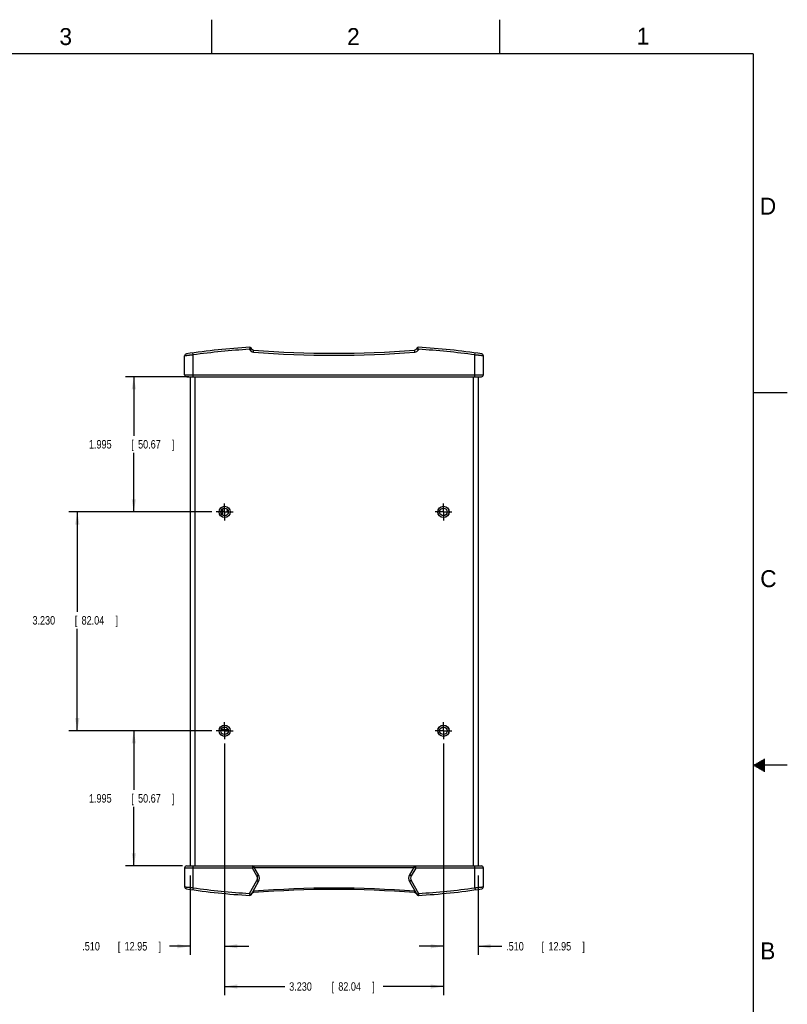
# Model space of a CAD drawing. Header units: inches. Extents: x 0 to 34, y 0 to 22.
# Tile 22 of 22: x 22.7 to 34, y 7.5 to 22. Entities that reach past the tile are written whole.
import ezdxf

# ---------------------------------------------------------------- set-up
doc = ezdxf.new("R2010")
doc.units = ezdxf.units.IN
doc.header["$LTSCALE"] = 1.87
doc.header["$MEASUREMENT"] = 0
doc.linetypes.add('CENTER', pattern=[0.6, 0.375, -0.075, 0.075, -0.075])
doc.layers.get('0').update_dxf_attribs({"linetype": 'CONTINUOUS'})
doc.layers.add('DEFAULT_1', color=7, linetype='CENTER')
doc.layers.add('DIMENSIONS', color=7, linetype='CONTINUOUS')
doc.styles.get("Standard").update_dxf_attribs({"font": 'txt', "width": 0.8})
doc.dimstyles.new('DIMSTYLE_1', dxfattribs={"dimtxt": 0.125, "dimasz": 0.1875, "dimexe": 0.18, "dimexo": 0.0625, "dimgap": 0.09, "dimtad": 0, "dimtih": 1, "dimtoh": 1, "dimdec": 3, "dimzin": 4, "dimdsep": 46, "dimtxsty": 'STANDARD', "dimblk": '_FILLED', "dimblk1": '_FILLED', "dimblk2": '_FILLED', "dimcen": 0.09, "dimadec": 0, "dimazin": 0, "dimtp": 0.01, "dimtm": 0.01, "dimtfac": 1, "dimtdec": 3, "dimtofl": 0, "dimtmove": 0, "dimatfit": 3, "dimldrblk": '_FILLED', "dimfxl": 1, "dimtolj": 1, "dimtzin": 4, "dimarcsym": 0})

# ---------------------------------------------------------------- blocks, each defined once
blk = doc.blocks.new('_FILLED')
at = {"color": 0, "linetype": 'BYBLOCK'}
blk.add_solid([(0, 0), (-1, 0.167), (-1, -0.167)], dxfattribs=at)
blk = doc.blocks.new('*D3')
at = {"layer": 'DIMENSIONS', "color": 2, "linetype": 'CONTINUOUS'}
for p, q in [((25.695, 11.319), (25.695, 8.202)), ((25.185, 9.369), (25.185, 8.202)), ((25.185, 8.327), (24.882, 8.327)), ((25.695, 8.327), (26.055, 8.327))]:
    blk.add_line(p, q, dxfattribs=at)
at = {"layer": 'DIMENSIONS', "color": 2, "linetype": 'CONTINUOUS', "xscale": 0.1875, "yscale": 0.1875, "zscale": 0.1875}
blk.add_blockref('_FILLED', (25.185, 8.327), dxfattribs=at)
at = {"layer": 'DIMENSIONS', "color": 2, "linetype": 'CONTINUOUS', "xscale": 0.1875, "yscale": 0.1875, "zscale": 0.1875, "rotation": 180}
blk.add_blockref('_FILLED', (25.695, 8.327), dxfattribs=at)
at = {"layer": 'DIMENSIONS', "color": 2, "linetype": 'CONTINUOUS', "width": 0.8}
for s, p in [('.510', (23.594, 8.265)), ('[', (24.119, 8.265)), ('12.95', (24.219, 8.265)), (']', (24.719, 8.265))]:
    blk.add_text(s, height=0.125, dxfattribs=at).set_placement(p)
blk = doc.blocks.new('*D4')
at = {"layer": 'DIMENSIONS', "color": 2, "linetype": 'CONTINUOUS'}
for p, q in [((25.695, 11.319), (25.695, 7.608)), ((28.925, 11.319), (28.925, 7.608)), ((25.695, 7.733), (26.585, 7.733)), ((28.925, 7.733), (28.035, 7.733))]:
    blk.add_line(p, q, dxfattribs=at)
at = {"layer": 'DIMENSIONS', "color": 2, "linetype": 'CONTINUOUS', "xscale": 0.1875, "yscale": 0.1875, "zscale": 0.1875, "rotation": 180}
blk.add_blockref('_FILLED', (25.695, 7.733), dxfattribs=at)
at = {"layer": 'DIMENSIONS', "color": 2, "linetype": 'CONTINUOUS', "xscale": 0.1875, "yscale": 0.1875, "zscale": 0.1875}
blk.add_blockref('_FILLED', (28.925, 7.733), dxfattribs=at)
at = {"layer": 'DIMENSIONS', "color": 2, "linetype": 'CONTINUOUS', "width": 0.8}
for s, p in [('3.230', (26.648, 7.671)), ('[', (27.273, 7.671)), ('82.04', (27.373, 7.671)), (']', (27.873, 7.671))]:
    blk.add_text(s, height=0.125, dxfattribs=at).set_placement(p)
blk = doc.blocks.new('*D5')
at = {"layer": 'DIMENSIONS', "color": 2, "linetype": 'CONTINUOUS'}
for p, q in [((25.508, 11.507), (24.23, 11.507)), ((24.355, 11.507), (24.355, 10.634)), ((24.355, 9.512), (24.355, 10.384)), ((25.073, 9.512), (24.23, 9.512))]:
    blk.add_line(p, q, dxfattribs=at)
at = {"layer": 'DIMENSIONS', "color": 2, "linetype": 'CONTINUOUS', "xscale": 0.1875, "yscale": 0.1875, "zscale": 0.1875}
for p, rotation in [((24.355, 11.507), 90), ((24.355, 9.512), 270)]:
    blk.add_blockref('_FILLED', p, dxfattribs=dict(at, rotation=rotation))
at = {"layer": 'DIMENSIONS', "color": 2, "linetype": 'CONTINUOUS', "width": 0.8}
for s, p in [('1.995', (23.693, 10.447)), ('[', (24.318, 10.447)), ('50.67', (24.418, 10.447)), (']', (24.918, 10.447))]:
    blk.add_text(s, height=0.125, dxfattribs=at).set_placement(p)
blk = doc.blocks.new('*D6')
at = {"layer": 'DIMENSIONS', "color": 2, "linetype": 'CONTINUOUS'}
for p, q in [((25.508, 14.737), (23.396, 14.737)), ((23.521, 14.737), (23.521, 13.262)), ((23.521, 11.507), (23.521, 13.012)), ((25.508, 11.507), (23.396, 11.507))]:
    blk.add_line(p, q, dxfattribs=at)
at = {"layer": 'DIMENSIONS', "color": 2, "linetype": 'CONTINUOUS', "xscale": 0.1875, "yscale": 0.1875, "zscale": 0.1875}
for p, rotation in [((23.521, 14.737), 90), ((23.521, 11.507), 270)]:
    blk.add_blockref('_FILLED', p, dxfattribs=dict(at, rotation=rotation))
at = {"layer": 'DIMENSIONS', "color": 2, "linetype": 'CONTINUOUS', "width": 0.8}
for s, p in [('3.230', (22.859, 13.074)), ('[', (23.484, 13.074)), ('82.04', (23.584, 13.074)), (']', (24.084, 13.074))]:
    blk.add_text(s, height=0.125, dxfattribs=at).set_placement(p)
blk = doc.blocks.new('*D7')
at = {"layer": 'DIMENSIONS', "color": 2, "linetype": 'CONTINUOUS'}
for p, q in [((25.168, 16.732), (24.23, 16.732)), ((24.355, 16.732), (24.355, 15.859)), ((24.355, 14.737), (24.355, 15.609)), ((25.508, 14.737), (24.23, 14.737))]:
    blk.add_line(p, q, dxfattribs=at)
at = {"layer": 'DIMENSIONS', "color": 2, "linetype": 'CONTINUOUS', "xscale": 0.1875, "yscale": 0.1875, "zscale": 0.1875}
for p, rotation in [((24.355, 16.732), 90), ((24.355, 14.737), 270)]:
    blk.add_blockref('_FILLED', p, dxfattribs=dict(at, rotation=rotation))
at = {"layer": 'DIMENSIONS', "color": 2, "linetype": 'CONTINUOUS', "width": 0.8}
for s, p in [('1.995', (23.693, 15.672)), ('[', (24.318, 15.672)), ('50.67', (24.418, 15.672)), (']', (24.918, 15.672))]:
    blk.add_text(s, height=0.125, dxfattribs=at).set_placement(p)
blk = doc.blocks.new('*D8')
at = {"layer": 'DIMENSIONS', "color": 2, "linetype": 'CONTINUOUS'}
for p, q in [((28.925, 11.319), (28.925, 8.202)), ((29.435, 9.369), (29.435, 8.202)), ((28.925, 8.327), (28.565, 8.327)), ((29.435, 8.327), (29.788, 8.327))]:
    blk.add_line(p, q, dxfattribs=at)
at = {"layer": 'DIMENSIONS', "color": 2, "linetype": 'CONTINUOUS', "xscale": 0.1875, "yscale": 0.1875, "zscale": 0.1875}
blk.add_blockref('_FILLED', (28.925, 8.327), dxfattribs=at)
at = {"layer": 'DIMENSIONS', "color": 2, "linetype": 'CONTINUOUS', "xscale": 0.1875, "yscale": 0.1875, "zscale": 0.1875, "rotation": 180}
blk.add_blockref('_FILLED', (29.435, 8.327), dxfattribs=at)
at = {"layer": 'DIMENSIONS', "color": 2, "linetype": 'CONTINUOUS', "width": 0.8}
for s, p in [('.510', (29.85, 8.265)), ('[', (30.375, 8.265)), ('12.95', (30.475, 8.265)), (']', (30.975, 8.265))]:
    blk.add_text(s, height=0.125, dxfattribs=at).set_placement(p)

msp = doc.modelspace()

# ---------------------------------------------------------------- linework, layer by layer
at = {"color": 2, "linetype": 'CONTINUOUS'}
for p, q in [((25.5, 22), (25.5, 21.5)), ((29.75, 22), (29.75, 21.5)), ((33.5, 16.5), (34, 16.5)), ((33.5866, 11.05), (33.6697, 11.05)), ((33.6039, 11.06), (33.6697, 11.06)), ((33.6213, 11.07), (33.6697, 11.07)), ((33.6386, 11.08), (33.6697, 11.08)), ((33.6559, 11.09), (33.6697, 11.09)), ((34, 11), (33.5, 11)), ((33.5173, 11.01), (33.6697, 11.01)), ((33.5173, 10.99), (33.6697, 10.99)), ((33.5347, 11.02), (33.6697, 11.02)), ((33.5347, 10.98), (33.6697, 10.98)), ((33.552, 11.03), (33.6697, 11.03)), ((33.552, 10.97), (33.6697, 10.97)), ((33.5693, 11.04), (33.6697, 11.04)), ((33.5693, 10.96), (33.6697, 10.96)), ((33.5866, 10.95), (33.6697, 10.95)), ((33.6039, 10.94), (33.6697, 10.94)), ((33.6213, 10.93), (33.6697, 10.93)), ((33.6386, 10.92), (33.6697, 10.92)), ((33.6559, 10.91), (33.6697, 10.91))]:
    msp.add_line(p, q, dxfattribs=at)
at = {"color": 7, "linetype": 'CONTINUOUS'}
for p, q in [((26.0656, 17.1299), (26.0916, 17.1449)), ((26.0916, 17.1449), (26.0851, 17.156)), ((28.5358, 17.156), (28.5294, 17.1449)), ((28.5554, 17.1299), (28.5294, 17.1449)), ((25.1055, 16.7617), (25.1055, 17.0389)), ((25.2305, 17.0529), (25.2263, 17.0826)), ((25.2305, 16.7317), (25.2305, 17.0529)), ((26.0656, 17.1299), (26.0622, 17.1357)), ((26.1207, 17.0951), (26.123, 17.125)), ((28.5003, 17.0951), (28.4979, 17.125)), ((28.5587, 17.1357), (28.5554, 17.1299)), ((29.3905, 17.0529), (29.3947, 17.0826)), ((29.3905, 16.7317), (29.3905, 17.0529)), ((29.5155, 16.7617), (29.5155, 17.0389)), ((25.1055, 16.7617), (29.5155, 16.7617)), ((25.1355, 16.7317), (29.4855, 16.7317)), ((25.1855, 16.7317), (25.1855, 9.5117)), ((25.2555, 16.7317), (25.2555, 9.5117)), ((29.3655, 16.7317), (29.3655, 9.5117)), ((29.4355, 16.7317), (29.4355, 9.5117)), ((25.6595, 14.7795), (25.6595, 14.6938)), ((25.6695, 14.6871), (25.6695, 14.7863)), ((25.7275, 14.7542), (25.7275, 14.7392)), ((25.7475, 14.7542), (25.7275, 14.7542)), ((25.7275, 14.7392), (25.7475, 14.7392)), ((25.7475, 14.7392), (25.7475, 14.7542)), ((25.6432, 11.5267), (25.7478, 11.5267)), ((25.7315, 11.5267), (25.7315, 11.5495)), ((26.105, 9.4817), (25.1055, 9.4817)), ((25.1055, 9.4817), (25.1055, 9.2045)), ((25.1355, 9.5117), (29.4855, 9.5117)), ((25.2305, 9.1905), (25.2305, 9.5117)), ((26.1714, 9.3667), (26.105, 9.4817)), ((26.127, 9.5033), (26.128, 9.5017)), ((26.1973, 9.3817), (26.128, 9.5017)), ((26.1338, 9.4917), (28.4871, 9.4917)), ((28.4929, 9.5017), (28.4236, 9.3817)), ((28.516, 9.4817), (28.4496, 9.3667)), ((28.5083, 9.5116), (28.5102, 9.5117)), ((29.5155, 9.4817), (28.516, 9.4817)), ((29.3905, 9.1905), (29.3905, 9.5117)), ((29.5155, 9.2045), (29.5155, 9.4817)), ((26.1714, 9.3667), (26.1973, 9.3817)), ((28.4496, 9.3667), (28.4236, 9.3817)), ((25.2305, 9.1905), (25.2263, 9.1608)), ((26.0622, 9.1077), (26.1714, 9.2967)), ((26.0851, 9.0873), (26.1973, 9.2817)), ((26.1714, 9.2967), (26.1973, 9.2817)), ((28.4496, 9.2967), (28.4236, 9.2817)), ((28.4236, 9.2817), (28.5358, 9.0873)), ((28.4496, 9.2967), (28.5587, 9.1077)), ((29.3905, 9.1905), (29.3947, 9.1608)), ((26.0851, 9.0873), (26.0841, 9.0858)), ((26.1215, 9.1383), (26.123, 9.1184)), ((28.4995, 9.1383), (28.4979, 9.1184)), ((28.5543, 9.0774), (28.5524, 9.0774))]:
    msp.add_line(p, q, dxfattribs=at)
at = {"color": 7, "linetype": 'CONTINUOUS', "const_width": 0.02}
for points in [[(33.5, 21.5), (0.5, 21.5)], [(33.5, 0.5), (33.5, 21.5)]]:
    msp.add_lwpolyline(points, dxfattribs=at)
at = {"color": 7, "linetype": 'CONTINUOUS'}
for points in [[(26.128, 9.5017), (26.1274, 9.5027), (26.127, 9.5033)], [(28.5102, 9.5117), (28.509, 9.5116), (28.5083, 9.5116)], [(26.0841, 9.0858), (26.0844, 9.0862), (26.0851, 9.0873)], [(28.5524, 9.0774), (28.5529, 9.0774), (28.5543, 9.0774)]]:
    msp.add_lwpolyline(points, dxfattribs=at)
for centre, radius in [((25.6955, 14.7367), 0.083), ((25.6955, 14.7367), 0.0825), ((25.6955, 14.7367), 0.056), ((25.7375, 14.7467), 0.0025), ((28.9255, 14.7367), 0.083), ((28.9255, 14.7367), 0.0825), ((28.9255, 14.7367), 0.056), ((25.6955, 11.5067), 0.083), ((25.6955, 11.5067), 0.0825), ((25.6955, 11.5067), 0.056), ((28.9255, 11.5067), 0.083), ((28.9255, 11.5067), 0.0825), ((28.9255, 11.5067), 0.056)]:
    msp.add_circle(centre, radius, dxfattribs=at)
for centre, radius, start, end in [((26.6334, 7.1821), 10, 93.24894, 98.64112), ((26.0678, 17.146), 0.02, 30, 93.24894), ((26.1262, 17.1649), 0.04, 210, 265.45958), ((28.4947, 17.1649), 0.04, 274.54042, 330), ((28.5531, 17.146), 0.02, 86.75106, 150), ((27.9875, 7.1821), 10, 81.35888, 86.75106), ((25.1355, 17.0389), 0.03, 98.64112, 180), ((26.6334, 7.1821), 9.97, 93.28432, 98.0893), ((26.1262, 17.1649), 0.07, 210, 265.45958), ((27.3105, 32.0779), 15.03, 265.45958, 274.54042), ((27.3105, 32.0779), 15, 265.45958, 274.54042), ((28.4947, 17.1649), 0.07, 274.54042, 330), ((27.9875, 7.1821), 9.97, 81.9107, 86.71568), ((29.4855, 17.0389), 0.03, 359.99991, 81.35835), ((25.1355, 16.7617), 0.03, 180, 270), ((29.4855, 16.7617), 0.03, 270, 360), ((25.1355, 9.4817), 0.03, 90, 180), ((26.1107, 9.4917), 0.02, 35.45368, 90), ((28.5102, 9.4917), 0.02, 95.45368, 150), ((29.4855, 9.4817), 0.03, 0, 90), ((26.1107, 9.3317), 0.07, 330, 30), ((26.1107, 9.3317), 0.1, 330, 30), ((28.5102, 9.3317), 0.1, 150, 210), ((28.5102, 9.3317), 0.07, 150, 210), ((25.1355, 9.2045), 0.03, 180, 261.35888), ((26.6334, 19.0613), 10, 261.35888, 266.75106), ((26.6334, 19.0613), 9.97, 261.9107, 266.71568), ((27.3105, -5.8346), 15.02, 85.45958, 94.54042), ((27.3105, -5.8346), 15, 85.45958, 94.54042), ((27.9875, 19.0613), 10, 273.24894, 278.64112), ((27.9875, 19.0613), 9.97, 273.28432, 278.0893), ((29.4855, 9.2045), 0.03, 278.64165, 0.00009), ((26.0678, 9.0973), 0.02, 266.75106, 330), ((26.1262, 9.0785), 0.04, 94.54042, 150), ((26.1262, 9.0785), 0.06, 94.54042, 101.81031), ((28.4947, 9.0785), 0.04, 34.62163, 85.45958), ((28.4947, 9.0785), 0.06, 78.18969, 85.45958), ((28.5531, 9.0973), 0.02, 210, 273.24894)]:
    msp.add_arc(centre, radius, start, end, dxfattribs=at)
for points, knots in [([(26.0622, 17.1357), (26.0627, 17.1366), (26.0637, 17.1385), (26.0653, 17.1413), (26.0667, 17.144), (26.0682, 17.1467), (26.0695, 17.1492), (26.0708, 17.1516), (26.072, 17.1538), (26.0732, 17.1559), (26.0742, 17.1578), (26.0751, 17.1595), (26.0759, 17.1611), (26.0767, 17.1624), (26.0771, 17.1632), (26.0773, 17.1636)], [0, 0, 0, 0, 0.101018, 0.2010941, 0.2991183, 0.3940257, 0.4850499, 0.5712326, 0.6518106, 0.7263264, 0.7944089, 0.8559582, 0.9107247, 0.9587913, 1, 1, 1, 1]), ([(28.5587, 17.1357), (28.5582, 17.1366), (28.5572, 17.1385), (28.5557, 17.1413), (28.5542, 17.144), (28.5528, 17.1467), (28.5514, 17.1492), (28.5501, 17.1516), (28.5489, 17.1538), (28.5478, 17.1559), (28.5468, 17.1578), (28.5458, 17.1595), (28.545, 17.1611), (28.5443, 17.1624), (28.5438, 17.1632), (28.5436, 17.1636)], [0, 0, 0, 0, 0.101018, 0.2010941, 0.2991183, 0.3940257, 0.4850499, 0.5712326, 0.6518106, 0.7263264, 0.7944089, 0.8559582, 0.9107247, 0.9587913, 1, 1, 1, 1]), ([(25.2305, 17.0529), (25.2279, 17.0526), (25.2229, 17.052), (25.2154, 17.0512), (25.2079, 17.0504), (25.2005, 17.0496), (25.1932, 17.0488), (25.186, 17.048), (25.1791, 17.0472), (25.1723, 17.0465), (25.1657, 17.0457), (25.1594, 17.045), (25.1533, 17.0444), (25.1475, 17.0437), (25.1421, 17.0431), (25.1369, 17.0425), (25.1321, 17.0419), (25.1276, 17.0414), (25.1236, 17.041), (25.1199, 17.0405), (25.1166, 17.0402), (25.1137, 17.0398), (25.1112, 17.0396), (25.1092, 17.0393), (25.1077, 17.0391), (25.1065, 17.039), (25.1059, 17.0389), (25.1056, 17.0389), (25.1055, 17.0389)], [0, 0, 0, 0, 0.0605978, 0.1209915, 0.1809381, 0.2402029, 0.2985629, 0.3557996, 0.4116997, 0.4660568, 0.5186745, 0.5693644, 0.6179467, 0.6642533, 0.7081271, 0.7494183, 0.7879843, 0.8236842, 0.8563837, 0.8859609, 0.9123083, 0.9353326, 0.9549517, 0.9710962, 0.9837103, 0.9927507, 0.9981864, 1, 1, 1, 1]), ([(29.5155, 17.0389), (29.5154, 17.0389), (29.5151, 17.0389), (29.5144, 17.039), (29.5133, 17.0391), (29.5117, 17.0393), (29.5097, 17.0396), (29.5073, 17.0398), (29.5044, 17.0402), (29.5011, 17.0405), (29.4974, 17.041), (29.4933, 17.0414), (29.4889, 17.0419), (29.4841, 17.0425), (29.4789, 17.0431), (29.4734, 17.0437), (29.4677, 17.0444), (29.4616, 17.045), (29.4553, 17.0457), (29.4487, 17.0465), (29.4419, 17.0472), (29.4349, 17.048), (29.4278, 17.0488), (29.4205, 17.0496), (29.4131, 17.0504), (29.4056, 17.0512), (29.398, 17.052), (29.393, 17.0526), (29.3905, 17.0529)], [0, 0, 0, 0, 0.0018132, 0.0072483, 0.0162878, 0.0289006, 0.045043, 0.0646581, 0.0876757, 0.114012, 0.1435718, 0.1762482, 0.2119226, 0.2504652, 0.2917393, 0.3356041, 0.3819104, 0.4305015, 0.4812075, 0.533846, 0.5882252, 0.6441454, 0.7013989, 0.7597725, 0.8190472, 0.8790005, 0.9393989, 1, 1, 1, 1]), ([(26.1107, 9.5117), (26.1107, 9.5116), (26.1107, 9.5115), (26.1106, 9.5112), (26.1105, 9.5106), (26.1104, 9.5098), (26.1102, 9.5089), (26.11, 9.5077), (26.1097, 9.5063), (26.1094, 9.5047), (26.109, 9.5029), (26.1087, 9.501), (26.1083, 9.4989), (26.1079, 9.4967), (26.1074, 9.4944), (26.1069, 9.492), (26.1065, 9.4895), (26.106, 9.4869), (26.1055, 9.4843), (26.1051, 9.4826), (26.105, 9.4817)], [0, 0, 0, 0, 0.0037221, 0.014864, 0.033387, 0.0591851, 0.0920859, 0.1318611, 0.1782697, 0.2309948, 0.2896532, 0.3538164, 0.4230387, 0.4967728, 0.5743989, 0.6552617, 0.7387488, 0.8243677, 0.9116254, 1, 1, 1, 1]), ([(26.128, 9.5017), (26.1281, 9.5017), (26.1278, 9.5015), (26.1277, 9.5013), (26.1272, 9.501), (26.1266, 9.5005), (26.1259, 9.4998), (26.125, 9.499), (26.1239, 9.4981), (26.1227, 9.497), (26.1213, 9.4959), (26.1198, 9.4946), (26.1182, 9.4932), (26.1165, 9.4917), (26.1148, 9.4902), (26.1129, 9.4886), (26.111, 9.4869), (26.109, 9.4852), (26.107, 9.4834), (26.1056, 9.4823), (26.105, 9.4817)], [0, 0, 0, 0, 0.0037138, 0.014826, 0.0333102, 0.0591094, 0.0920403, 0.1318258, 0.1782381, 0.2309919, 0.2897032, 0.3539158, 0.4231576, 0.4968799, 0.5744813, 0.6553279, 0.7388192, 0.8244473, 0.9116913, 1, 1, 1, 1]), ([(28.4929, 9.5017), (28.4929, 9.5017), (28.493, 9.5016), (28.4933, 9.5013), (28.4937, 9.501), (28.4943, 9.5005), (28.4951, 9.4998), (28.496, 9.499), (28.4971, 9.4981), (28.4983, 9.497), (28.4996, 9.4959), (28.5011, 9.4946), (28.5027, 9.4932), (28.5044, 9.4917), (28.5062, 9.4902), (28.5081, 9.4886), (28.51, 9.4869), (28.512, 9.4852), (28.514, 9.4834), (28.5153, 9.4823), (28.516, 9.4817)], [0, 0, 0, 0, 0.0037221, 0.014864, 0.033387, 0.0591851, 0.0920859, 0.1318611, 0.1782697, 0.2309949, 0.2896532, 0.3538164, 0.4230387, 0.4967728, 0.5743989, 0.6552617, 0.7387488, 0.8243677, 0.9116254, 1, 1, 1, 1]), ([(28.5102, 9.5117), (28.5103, 9.5117), (28.5102, 9.5114), (28.5103, 9.5112), (28.5104, 9.5106), (28.5106, 9.5098), (28.5108, 9.5089), (28.511, 9.5077), (28.5113, 9.5063), (28.5116, 9.5047), (28.5119, 9.5029), (28.5123, 9.501), (28.5127, 9.4989), (28.5131, 9.4967), (28.5136, 9.4944), (28.514, 9.492), (28.5145, 9.4895), (28.515, 9.4869), (28.5155, 9.4843), (28.5158, 9.4826), (28.516, 9.4817)], [0, 0, 0, 0, 0.0037138, 0.014826, 0.0333102, 0.0591094, 0.0920403, 0.1318258, 0.1782381, 0.2309919, 0.2897032, 0.3539158, 0.4231576, 0.4968799, 0.5744813, 0.6553279, 0.7388192, 0.8244473, 0.9116913, 1, 1, 1, 1]), ([(25.1055, 9.2045), (25.1056, 9.2045), (25.1059, 9.2044), (25.1065, 9.2044), (25.1077, 9.2042), (25.1092, 9.204), (25.1112, 9.2038), (25.1137, 9.2035), (25.1166, 9.2032), (25.1199, 9.2028), (25.1235, 9.2024), (25.1276, 9.2019), (25.1321, 9.2014), (25.1369, 9.2009), (25.142, 9.2003), (25.1475, 9.1997), (25.1533, 9.199), (25.1594, 9.1983), (25.1657, 9.1976), (25.1723, 9.1969), (25.1791, 9.1961), (25.186, 9.1954), (25.1932, 9.1946), (25.2005, 9.1938), (25.2079, 9.193), (25.2154, 9.1921), (25.2229, 9.1913), (25.2279, 9.1908), (25.2305, 9.1905)], [0, 0, 0, 0, 0.0018132, 0.0072483, 0.0162878, 0.0289006, 0.045043, 0.0646581, 0.0876757, 0.114012, 0.1435718, 0.1762482, 0.2119226, 0.2504652, 0.2917393, 0.3356041, 0.3819104, 0.4305015, 0.4812075, 0.533846, 0.5882252, 0.6441454, 0.7013989, 0.7597725, 0.8190472, 0.8790005, 0.9393989, 1, 1, 1, 1]), ([(29.3905, 9.1905), (29.393, 9.1908), (29.398, 9.1913), (29.4056, 9.1921), (29.4131, 9.193), (29.4205, 9.1938), (29.4278, 9.1946), (29.4349, 9.1954), (29.4419, 9.1961), (29.4487, 9.1969), (29.4553, 9.1976), (29.4616, 9.1983), (29.4677, 9.199), (29.4734, 9.1997), (29.4789, 9.2003), (29.4841, 9.2009), (29.4889, 9.2014), (29.4933, 9.2019), (29.4974, 9.2024), (29.5011, 9.2028), (29.5044, 9.2032), (29.5073, 9.2035), (29.5097, 9.2038), (29.5117, 9.204), (29.5133, 9.2042), (29.5144, 9.2044), (29.5151, 9.2044), (29.5154, 9.2045), (29.5155, 9.2045)], [0, 0, 0, 0, 0.0606005, 0.1209987, 0.1809519, 0.2402266, 0.2986001, 0.3558536, 0.4117738, 0.4661532, 0.5187918, 0.569498, 0.6180891, 0.6643954, 0.7082601, 0.7495343, 0.7880769, 0.8237514, 0.8564279, 0.8859878, 0.9123242, 0.9353418, 0.954957, 0.9710993, 0.9837122, 0.9927517, 0.9981868, 1, 1, 1, 1]), ([(26.0622, 9.1077), (26.0624, 9.1068), (26.0626, 9.105), (26.063, 9.1024), (26.0634, 9.0998), (26.0638, 9.0972), (26.0641, 9.0948), (26.0645, 9.0924), (26.0648, 9.0902), (26.0651, 9.0881), (26.0654, 9.0862), (26.0656, 9.0844), (26.0659, 9.0828), (26.0661, 9.0814), (26.0663, 9.0802), (26.0664, 9.0792), (26.0665, 9.0785), (26.0666, 9.0779), (26.0666, 9.0776), (26.0667, 9.0774), (26.0667, 9.0774)], [0, 0, 0, 0, 0.0885036, 0.1758892, 0.2616303, 0.3452176, 0.4261572, 0.5038287, 0.5775761, 0.6467776, 0.7108986, 0.7694992, 0.822152, 0.8684769, 0.9081693, 0.9409924, 0.96672, 0.9851851, 0.9962899, 1, 1, 1, 1]), ([(26.0622, 9.1077), (26.0629, 9.1071), (26.0643, 9.1059), (26.0662, 9.1041), (26.0682, 9.1024), (26.0701, 9.1007), (26.072, 9.099), (26.0737, 9.0975), (26.0754, 9.096), (26.077, 9.0946), (26.0785, 9.0933), (26.0798, 9.0921), (26.081, 9.091), (26.0821, 9.0901), (26.083, 9.0893), (26.0837, 9.0886), (26.0843, 9.0881), (26.0847, 9.0877), (26.085, 9.0875), (26.0851, 9.0874), (26.0851, 9.0873)], [0, 0, 0, 0, 0.0884616, 0.1758471, 0.2615979, 0.3451866, 0.4260991, 0.5037305, 0.5774497, 0.6466618, 0.7108299, 0.7694817, 0.822162, 0.8684952, 0.9082117, 0.9410761, 0.9668033, 0.9852229, 0.9963022, 1, 1, 1, 1]), ([(28.5587, 9.1077), (28.5581, 9.1071), (28.5567, 9.1059), (28.5547, 9.1041), (28.5528, 9.1024), (28.5508, 9.1007), (28.549, 9.099), (28.5472, 9.0975), (28.5455, 9.096), (28.544, 9.0946), (28.5425, 9.0933), (28.5411, 9.0921), (28.5399, 9.091), (28.5389, 9.0901), (28.538, 9.0893), (28.5372, 9.0886), (28.5366, 9.0881), (28.5362, 9.0877), (28.536, 9.0875), (28.5358, 9.0874), (28.5358, 9.0873)], [0, 0, 0, 0, 0.0885065, 0.1758946, 0.2616247, 0.3452027, 0.4261326, 0.5038005, 0.5775493, 0.6467556, 0.7108779, 0.7694785, 0.8221338, 0.8684647, 0.9081591, 0.9409834, 0.9667152, 0.9851847, 0.9962904, 1, 1, 1, 1]), ([(28.5587, 9.1077), (28.5586, 9.1068), (28.5583, 9.105), (28.5579, 9.1024), (28.5576, 9.0998), (28.5572, 9.0972), (28.5568, 9.0948), (28.5565, 9.0925), (28.5562, 9.0902), (28.5559, 9.0881), (28.5556, 9.0862), (28.5553, 9.0844), (28.5551, 9.0828), (28.5549, 9.0814), (28.5547, 9.0802), (28.5546, 9.0792), (28.5544, 9.0785), (28.5544, 9.0778), (28.5543, 9.0776), (28.5543, 9.0774), (28.5543, 9.0774)], [0, 0, 0, 0, 0.0884349, 0.1758029, 0.2615434, 0.3451269, 0.4260406, 0.503683, 0.5774198, 0.6466515, 0.7108332, 0.7694951, 0.822181, 0.8685121, 0.9082143, 0.9410756, 0.9668107, 0.9852338, 0.9962992, 1, 1, 1, 1])]:
    msp.add_open_spline(points, degree=3, knots=knots, dxfattribs=at)
at = {"layer": 'DEFAULT_1', "color": 7, "linetype": 'CENTER'}
for p, q in [((25.6955, 14.7367), (25.6955, 14.8618)), ((28.9255, 14.7367), (28.9255, 14.8618)), ((25.6955, 14.7367), (25.5704, 14.7367)), ((25.6955, 14.7367), (25.6955, 14.6116)), ((25.6955, 14.7367), (25.8206, 14.7367)), ((28.9255, 14.7367), (28.8004, 14.7367)), ((28.9255, 14.7367), (28.9255, 14.6116)), ((28.9255, 14.7367), (29.0506, 14.7367)), ((25.6955, 11.5067), (25.6955, 11.6318)), ((28.9255, 11.5067), (28.9255, 11.6318)), ((25.6955, 11.5067), (25.5704, 11.5067)), ((25.6955, 11.5067), (25.6955, 11.3816)), ((25.6955, 11.5067), (25.8206, 11.5067)), ((28.9255, 11.5067), (28.8004, 11.5067)), ((28.9255, 11.5067), (29.0506, 11.5067)), ((28.9255, 11.5067), (28.9255, 11.3816))]:
    msp.add_line(p, q, dxfattribs=at)

# ---------------------------------------------------------------- texts
at = {"color": 2, "linetype": 'CONTINUOUS'}
for s, p in [('3', (23.257, 21.6259)), ('2', (27.5025, 21.6262)), ('1', (31.7781, 21.6326)), ('D', (33.5947, 19.1236)), ('C', (33.6004, 13.6267)), ('B', (33.6006, 8.1345))]:
    msp.add_text(s, height=0.25, dxfattribs=at).set_placement(p)

# ---------------------------------------------------------------- dimensions: what is measured, and where the dimension line sits
at = {"layer": 'DIMENSIONS', "color": 2, "linetype": 'CONTINUOUS'}
for base, p1, p2, picture, middle in [((24.3555, 16.7317), (25.5079, 14.7367), (25.168, 16.7317), '*D7', (24.3555, 15.7342)), ((23.5215, 14.7367), (25.5079, 11.5067), (25.5079, 14.7367), '*D6', (23.5215, 13.1366)), ((24.3555, 11.5067), (25.073, 9.5117), (25.5079, 11.5067), '*D5', (24.3555, 10.5092))]:
    dim = msp.add_linear_dim(base=base, p1=p1, p2=p2, angle=90, dimstyle='DIMSTYLE_1', dxfattribs=at)
    dim.commit()
    dim.dimension.update_dxf_attribs({"geometry": picture, "text_midpoint": middle, "dimtype": 160})
for base, p1, p2, picture, middle in [((25.6955, 8.3274), (25.1855, 9.3692), (25.6955, 11.3191), '*D3', (24.207, 8.3274)), ((28.9255, 7.7331), (25.6955, 11.3191), (28.9255, 11.3191), '*D4', (27.3105, 7.7331)), ((29.4355, 8.3274), (28.9255, 11.3191), (29.4355, 9.3692), '*D8', (30.4627, 8.3274))]:
    dim = msp.add_linear_dim(base=base, p1=p1, p2=p2, dimstyle='DIMSTYLE_1', dxfattribs=at)
    dim.commit()
    dim.dimension.update_dxf_attribs({"geometry": picture, "text_midpoint": middle, "dimtype": 160})

doc.saveas('drawing.dxf')
